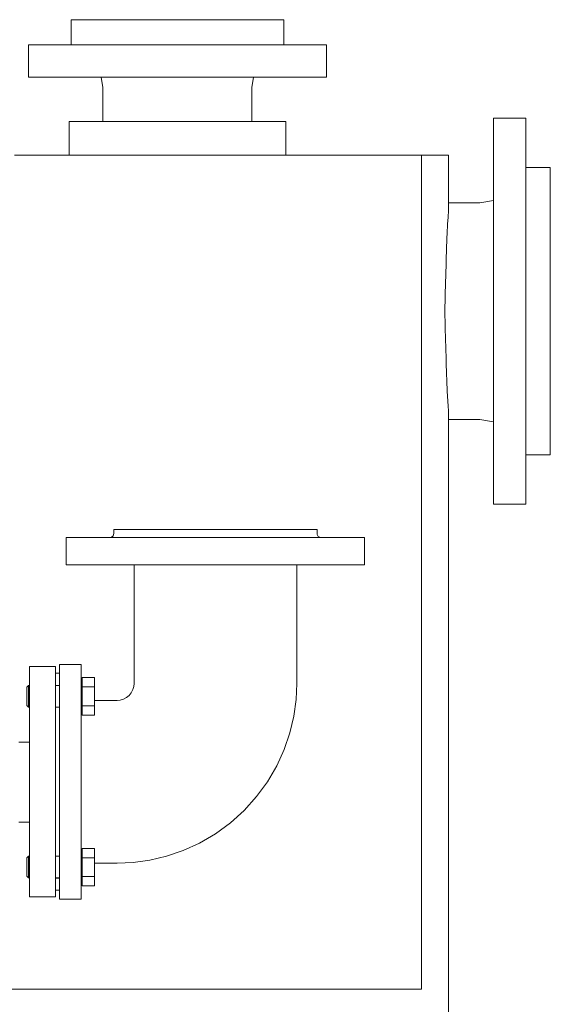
# Model space of a CAD drawing. Header units: millimetres. Extents: x -530 to 575, y -20 to 1095.
# Tile 6 of 6: x 184 to 575, y 369 to 1095. Entities that reach past the tile are written whole.
import ezdxf

# ---------------------------------------------------------------- set-up
doc = ezdxf.new("R2010")
doc.units = ezdxf.units.MM
doc.header["$MEASUREMENT"] = 0
doc.layers.add('MATERIAL 1', color=251, linetype='Continuous', true_color=0x505050)
doc.layers.add('MATERIAL 2', color=5, linetype='Continuous', true_color=0x0000ff)

msp = doc.modelspace()

# ---------------------------------------------------------------- linework, layer by layer
at = {"layer": 'MATERIAL 1', "color": 251, "linetype": 'Continuous', "lineweight": 0, "true_color": 0x505050}
for p, q in [((221.57, 1095.25), (221.88, 1095.25)), ((221.57, 1095.25), (221.57, 1076.75)), ((221.88, 1095.25), (222.88, 1095.25)), ((222.88, 1095.25), (224.59, 1095.25)), ((224.59, 1095.25), (227.07, 1095.25)), ((227.07, 1095.25), (230.33, 1095.25)), ((230.33, 1095.25), (234.35, 1095.25)), ((234.35, 1095.25), (239.11, 1095.25)), ((239.11, 1095.25), (244.54, 1095.25)), ((244.54, 1095.25), (250.56, 1095.25)), ((250.56, 1095.25), (257.08, 1095.25)), ((257.08, 1095.25), (263.98, 1095.25)), ((263.98, 1095.25), (271.13, 1095.25)), ((271.13, 1095.25), (278.42, 1095.25)), ((278.42, 1095.25), (285.73, 1095.25)), ((285.73, 1095.25), (292.95, 1095.25)), ((292.95, 1095.25), (300, 1095.25)), ((300, 1095.25), (307.05, 1095.25)), ((307.05, 1095.25), (314.27, 1095.25)), ((314.27, 1095.25), (321.58, 1095.25)), ((321.58, 1095.25), (328.87, 1095.25)), ((328.87, 1095.25), (336.02, 1095.25)), ((336.02, 1095.25), (342.92, 1095.25)), ((342.92, 1095.25), (349.44, 1095.25)), ((349.44, 1095.25), (355.46, 1095.25)), ((355.46, 1095.25), (360.89, 1095.25)), ((360.89, 1095.25), (365.65, 1095.25)), ((365.65, 1095.25), (369.67, 1095.25)), ((369.67, 1095.25), (372.93, 1095.25)), ((372.93, 1095.25), (375.41, 1095.25)), ((375.41, 1095.25), (377.12, 1095.25)), ((377.12, 1095.25), (378.12, 1095.25)), ((378.12, 1095.25), (378.43, 1095.25)), ((378.43, 1076.75), (378.43, 1095.25)), ((190.09, 1076.75), (190.54, 1076.75)), ((190.09, 1076.75), (190.09, 1052.75)), ((190.54, 1076.75), (191.93, 1076.75)), ((191.93, 1076.75), (194.34, 1076.75)), ((194.34, 1076.75), (197.81, 1076.75)), ((197.81, 1076.75), (202.37, 1076.75)), ((202.37, 1076.75), (208.01, 1076.75)), ((208.01, 1076.75), (214.67, 1076.75)), ((214.67, 1076.75), (222.29, 1076.75)), ((222.29, 1076.75), (230.73, 1076.75)), ((230.73, 1076.75), (239.86, 1076.75)), ((239.86, 1076.75), (249.52, 1076.75)), ((249.52, 1076.75), (259.54, 1076.75)), ((259.54, 1076.75), (269.76, 1076.75)), ((269.76, 1076.75), (280, 1076.75)), ((280, 1076.75), (290.12, 1076.75)), ((290.12, 1076.75), (300, 1076.75)), ((300, 1076.75), (309.88, 1076.75)), ((309.88, 1076.75), (320, 1076.75)), ((320, 1076.75), (330.24, 1076.75)), ((330.24, 1076.75), (340.46, 1076.75)), ((340.46, 1076.75), (350.48, 1076.75)), ((350.48, 1076.75), (360.14, 1076.75)), ((360.14, 1076.75), (369.27, 1076.75)), ((369.27, 1076.75), (377.71, 1076.75)), ((377.71, 1076.75), (385.33, 1076.75)), ((385.33, 1076.75), (391.99, 1076.75)), ((391.99, 1076.75), (397.63, 1076.75)), ((397.63, 1076.75), (402.19, 1076.75)), ((402.19, 1076.75), (405.66, 1076.75)), ((405.66, 1076.75), (408.07, 1076.75)), ((408.07, 1076.75), (409.46, 1076.75)), ((409.46, 1076.75), (409.91, 1076.75)), ((409.91, 1052.75), (409.91, 1076.75)), ((190.09, 1052.75), (190.54, 1052.75)), ((190.54, 1052.75), (191.93, 1052.75)), ((191.93, 1052.75), (194.34, 1052.75)), ((194.34, 1052.75), (197.81, 1052.75)), ((197.81, 1052.75), (202.37, 1052.75)), ((202.37, 1052.75), (208.01, 1052.75)), ((208.01, 1052.75), (214.67, 1052.75)), ((214.67, 1052.75), (222.29, 1052.75)), ((222.29, 1052.75), (230.73, 1052.75)), ((230.73, 1052.75), (239.86, 1052.75)), ((239.86, 1052.75), (249.52, 1052.75)), ((243.81, 1052.75), (245.05, 1045.25)), ((249.52, 1052.75), (259.54, 1052.75)), ((259.54, 1052.75), (269.76, 1052.75)), ((269.76, 1052.75), (280, 1052.75)), ((280, 1052.75), (290.12, 1052.75)), ((290.12, 1052.75), (300, 1052.75)), ((300, 1052.75), (309.88, 1052.75)), ((309.88, 1052.75), (320, 1052.75)), ((320, 1052.75), (330.24, 1052.75)), ((330.24, 1052.75), (340.46, 1052.75)), ((340.46, 1052.75), (350.48, 1052.75)), ((350.48, 1052.75), (360.14, 1052.75)), ((354.95, 1045.25), (356.19, 1052.75)), ((360.14, 1052.75), (369.27, 1052.75)), ((369.27, 1052.75), (377.71, 1052.75)), ((377.71, 1052.75), (385.33, 1052.75)), ((385.33, 1052.75), (391.99, 1052.75)), ((391.99, 1052.75), (397.63, 1052.75)), ((397.63, 1052.75), (402.19, 1052.75)), ((402.19, 1052.75), (405.66, 1052.75)), ((405.66, 1052.75), (408.07, 1052.75)), ((408.07, 1052.75), (409.46, 1052.75)), ((409.46, 1052.75), (409.91, 1052.75)), ((245.05, 1045.25), (245.05, 1020.25)), ((354.95, 1020.25), (354.95, 1045.25)), ((220.07, 1020.25), (220.07, 995.25)), ((220.39, 1020.25), (220.07, 1020.25)), ((221.4, 1020.25), (220.39, 1020.25)), ((223.15, 1020.25), (221.4, 1020.25)), ((225.68, 1020.25), (223.15, 1020.25)), ((229, 1020.25), (225.68, 1020.25)), ((233.1, 1020.25), (229, 1020.25)), ((237.95, 1020.25), (233.1, 1020.25)), ((243.48, 1020.25), (237.95, 1020.25)), ((249.62, 1020.25), (243.48, 1020.25)), ((256.26, 1020.25), (249.62, 1020.25)), ((263.29, 1020.25), (256.26, 1020.25)), ((270.58, 1020.25), (263.29, 1020.25)), ((278.01, 1020.25), (270.58, 1020.25)), ((285.46, 1020.25), (278.01, 1020.25)), ((292.82, 1020.25), (285.46, 1020.25)), ((300, 1020.25), (292.82, 1020.25)), ((307.18, 1020.25), (300, 1020.25)), ((314.54, 1020.25), (307.18, 1020.25)), ((321.99, 1020.25), (314.54, 1020.25)), ((329.42, 1020.25), (321.99, 1020.25)), ((336.71, 1020.25), (329.42, 1020.25)), ((343.74, 1020.25), (336.71, 1020.25)), ((350.38, 1020.25), (343.74, 1020.25)), ((356.52, 1020.25), (350.38, 1020.25)), ((362.05, 1020.25), (356.52, 1020.25)), ((366.9, 1020.25), (362.05, 1020.25)), ((371, 1020.25), (366.9, 1020.25)), ((374.32, 1020.25), (371, 1020.25)), ((376.85, 1020.25), (374.32, 1020.25)), ((378.6, 1020.25), (376.85, 1020.25)), ((379.61, 1020.25), (378.6, 1020.25)), ((379.93, 1020.25), (379.61, 1020.25)), ((379.93, 995.25), (379.93, 1020.25)), ((533, 1022.04), (533, 1022.62)), ((557, 1022.62), (533, 1022.62)), ((533, 1020.24), (533, 1022.04)), ((533, 1017.12), (533, 1020.24)), ((533, 1012.62), (533, 1017.12)), ((557, 1022.04), (557, 1022.62)), ((557, 1020.24), (557, 1022.04)), ((557, 1017.12), (557, 1020.24)), ((557, 1012.62), (557, 1017.12)), ((533, 1006.71), (533, 1012.62)), ((557, 1006.71), (557, 1012.62)), ((533, 999.41), (533, 1006.71)), ((557, 999.41), (557, 1006.71)), ((241.1, 995.25), (179.8, 995.25)), ((220.07, 995.25), (220.39, 995.25)), ((220.39, 995.25), (221.4, 995.25)), ((221.4, 995.25), (223.15, 995.25)), ((223.15, 995.25), (225.68, 995.25)), ((225.68, 995.25), (229, 995.25)), ((229, 995.25), (233.1, 995.25)), ((233.1, 995.25), (237.95, 995.25)), ((237.95, 995.25), (243.48, 995.25)), ((302.77, 995.25), (241.1, 995.25)), ((243.48, 995.25), (249.62, 995.25)), ((249.62, 995.25), (256.26, 995.25)), ((256.26, 995.25), (263.29, 995.25)), ((263.29, 995.25), (270.58, 995.25)), ((270.58, 995.25), (278.01, 995.25)), ((278.01, 995.25), (285.46, 995.25)), ((285.46, 995.25), (292.82, 995.25)), ((292.82, 995.25), (300, 995.25)), ((300, 995.25), (307.18, 995.25)), ((364.58, 995.25), (302.77, 995.25)), ((307.18, 995.25), (314.54, 995.25)), ((314.54, 995.25), (321.99, 995.25)), ((321.99, 995.25), (329.42, 995.25)), ((329.42, 995.25), (336.71, 995.25)), ((336.71, 995.25), (343.74, 995.25)), ((343.74, 995.25), (350.38, 995.25)), ((350.38, 995.25), (356.52, 995.25)), ((356.52, 995.25), (362.05, 995.25)), ((362.05, 995.25), (366.9, 995.25)), ((426.32, 995.25), (364.58, 995.25)), ((366.9, 995.25), (371, 995.25)), ((371, 995.25), (374.32, 995.25)), ((374.32, 995.25), (376.85, 995.25)), ((376.85, 995.25), (378.6, 995.25)), ((378.6, 995.25), (379.61, 995.25)), ((379.61, 995.25), (379.93, 995.25)), ((480, 995.25), (426.32, 995.25)), ((480, 380.25), (480, 995.25)), ((480.7, 995.25), (480, 995.25)), ((491.65, 995.25), (480.7, 995.25)), ((497.98, 995.25), (491.65, 995.25)), ((500, 995.25), (497.98, 995.25)), ((500, 995.25), (500, 954.29)), ((533, 990.78), (533, 999.41)), ((557, 990.78), (557, 999.41)), ((533, 980.92), (533, 990.78)), ((557, 980.92), (557, 990.78)), ((533, 969.98), (533, 980.92)), ((575, 986.15), (557, 986.15)), ((557, 969.98), (557, 980.92)), ((575, 985.72), (575, 986.15)), ((575, 984.38), (575, 985.72)), ((575, 982.06), (575, 984.38)), ((575, 978.72), (575, 982.06)), ((575, 974.32), (575, 978.72)), ((575, 968.89), (575, 974.32)), ((533, 958.15), (533, 969.98)), ((557, 958.15), (557, 969.98)), ((575, 962.47), (575, 968.89)), ((523, 960.17), (500, 960.17)), ((533, 961.94), (523, 960.17)), ((575, 955.13), (575, 962.47)), ((533, 945.64), (533, 958.15)), ((557, 945.64), (557, 958.15)), ((575, 947), (575, 955.13)), ((533, 932.65), (533, 945.64)), ((557, 932.65), (557, 945.64)), ((575, 938.2), (575, 947)), ((575, 928.89), (575, 938.2)), ((533, 919.42), (533, 932.65)), ((557, 919.42), (557, 932.65)), ((575, 919.23), (575, 928.89)), ((533, 906.15), (533, 919.42)), ((557, 906.15), (557, 919.42)), ((575, 909.39), (575, 919.23)), ((575, 899.52), (575, 909.39)), ((533, 893.04), (533, 906.15)), ((557, 893.04), (557, 906.15)), ((575, 889.76), (575, 899.52)), ((533, 880.25), (533, 893.04)), ((557, 880.25), (557, 893.04)), ((575, 880.25), (575, 889.76)), ((533, 867.45), (533, 880.25)), ((557, 867.45), (557, 880.25)), ((575, 870.73), (575, 880.25)), ((533, 854.34), (533, 867.45)), ((557, 854.34), (557, 867.45)), ((575, 860.98), (575, 870.73)), ((575, 851.11), (575, 860.98)), ((533, 841.07), (533, 854.34)), ((557, 841.07), (557, 854.34)), ((575, 841.26), (575, 851.11)), ((533, 827.84), (533, 841.07)), ((557, 827.84), (557, 841.07)), ((575, 831.61), (575, 841.26)), ((533, 814.86), (533, 827.84)), ((557, 814.86), (557, 827.84)), ((575, 822.3), (575, 831.61)), ((575, 813.5), (575, 822.3)), ((533, 802.34), (533, 814.86)), ((557, 802.34), (557, 814.86)), ((575, 805.36), (575, 813.5)), ((500, 806.2), (500, 380.25)), ((500, 800.32), (523, 800.32)), ((523, 800.32), (533, 798.56)), ((533, 790.51), (533, 802.34)), ((557, 790.51), (557, 802.34)), ((575, 798.03), (575, 805.36)), ((575, 791.61), (575, 798.03)), ((575, 786.17), (575, 791.61)), ((533, 779.58), (533, 790.51)), ((557, 779.58), (557, 790.51)), ((575, 781.78), (575, 786.17)), ((533, 769.72), (533, 779.58)), ((557, 769.72), (557, 779.58)), ((575, 778.43), (575, 781.78)), ((575, 776.11), (575, 778.43)), ((557, 774.34), (575, 774.34)), ((575, 774.77), (575, 776.11)), ((575, 774.34), (575, 774.77)), ((533, 761.08), (533, 769.72)), ((557, 761.08), (557, 769.72)), ((533, 753.78), (533, 761.08)), ((557, 753.78), (557, 761.08)), ((533, 747.87), (533, 753.78)), ((557, 747.87), (557, 753.78)), ((533, 743.37), (533, 747.87)), ((533, 740.25), (533, 743.37)), ((557, 743.37), (557, 747.87)), ((557, 740.25), (557, 743.37)), ((533, 738.45), (533, 740.25)), ((533, 737.88), (533, 738.45)), ((533, 737.88), (557, 737.88)), ((557, 738.45), (557, 740.25)), ((557, 737.88), (557, 738.45)), ((253.34, 719.25), (253, 719.25)), ((253, 719.25), (253, 716.25)), ((254.37, 719.25), (253.34, 719.25)), ((256.14, 719.25), (254.37, 719.25)), ((258.63, 719.25), (256.14, 719.25)), ((261.83, 719.25), (258.63, 719.25)), ((265.7, 719.25), (261.83, 719.25)), ((270.19, 719.25), (265.7, 719.25)), ((275.21, 719.25), (270.19, 719.25)), ((280.67, 719.25), (275.21, 719.25)), ((286.48, 719.25), (280.67, 719.25)), ((292.56, 719.25), (286.48, 719.25)), ((299.03, 719.25), (292.56, 719.25)), ((305.89, 719.25), (299.03, 719.25)), ((313.08, 719.25), (305.89, 719.25)), ((320.48, 719.25), (313.08, 719.25)), ((328, 719.25), (320.48, 719.25)), ((335.52, 719.25), (328, 719.25)), ((342.92, 719.25), (335.52, 719.25)), ((350.11, 719.25), (342.92, 719.25)), ((356.97, 719.25), (350.11, 719.25)), ((363.44, 719.25), (356.97, 719.25)), ((369.52, 719.25), (363.44, 719.25)), ((375.33, 719.25), (369.52, 719.25)), ((380.79, 719.25), (375.33, 719.25)), ((385.81, 719.25), (380.79, 719.25)), ((390.3, 719.25), (385.81, 719.25)), ((394.17, 719.25), (390.3, 719.25)), ((397.37, 719.25), (394.17, 719.25)), ((399.86, 719.25), (397.37, 719.25)), ((401.63, 719.25), (399.86, 719.25)), ((402.66, 719.25), (401.63, 719.25)), ((403, 719.25), (402.66, 719.25)), ((403, 716.25), (403, 719.25)), ((218, 693.25), (218, 713.25)), ((218.44, 713.25), (218, 713.25)), ((219.84, 713.25), (218.44, 713.25)), ((222.25, 713.25), (219.84, 713.25)), ((225.72, 713.25), (222.25, 713.25)), ((230.29, 713.25), (225.72, 713.25)), ((235.93, 713.25), (230.29, 713.25)), ((242.6, 713.25), (235.93, 713.25)), ((250.22, 713.25), (242.6, 713.25)), ((250.55, 713.3), (250, 713.25)), ((258.67, 713.25), (250.22, 713.25)), ((251.1, 713.46), (250.55, 713.3)), ((251.64, 713.74), (251.1, 713.46)), ((252.12, 714.13), (251.64, 713.74)), ((252.51, 714.61), (252.12, 714.13)), ((252.79, 715.14), (252.51, 714.61)), ((252.95, 715.7), (252.79, 715.14)), ((253, 716.25), (252.95, 715.7)), ((267.81, 713.25), (258.67, 713.25)), ((277.48, 713.25), (267.81, 713.25)), ((287.51, 713.25), (277.48, 713.25)), ((297.73, 713.25), (287.51, 713.25)), ((307.98, 713.25), (297.73, 713.25)), ((318.12, 713.25), (307.98, 713.25)), ((328, 713.25), (318.12, 713.25)), ((337.88, 713.25), (328, 713.25)), ((348.02, 713.25), (337.88, 713.25)), ((358.27, 713.25), (348.02, 713.25)), ((368.49, 713.25), (358.27, 713.25)), ((378.52, 713.25), (368.49, 713.25)), ((388.19, 713.25), (378.52, 713.25)), ((397.33, 713.25), (388.19, 713.25)), ((405.78, 713.25), (397.33, 713.25)), ((403.05, 715.7), (403, 716.25)), ((403.21, 715.14), (403.05, 715.7)), ((403.49, 714.61), (403.21, 715.14)), ((403.88, 714.13), (403.49, 714.61)), ((404.36, 713.74), (403.88, 714.13)), ((404.9, 713.46), (404.36, 713.74)), ((405.45, 713.3), (404.9, 713.46)), ((406, 713.25), (405.45, 713.3)), ((413.4, 713.25), (405.78, 713.25)), ((420.07, 713.25), (413.4, 713.25)), ((425.71, 713.25), (420.07, 713.25)), ((430.28, 713.25), (425.71, 713.25)), ((433.75, 713.25), (430.28, 713.25)), ((436.16, 713.25), (433.75, 713.25)), ((437.56, 713.25), (436.16, 713.25)), ((438, 713.25), (437.56, 713.25)), ((438, 713.25), (438, 693.25)), ((218, 693.25), (218.44, 693.25)), ((218.44, 693.25), (219.84, 693.25)), ((219.84, 693.25), (222.25, 693.25)), ((222.25, 693.25), (225.72, 693.25)), ((225.72, 693.25), (230.29, 693.25)), ((230.29, 693.25), (235.93, 693.25)), ((235.93, 693.25), (242.6, 693.25)), ((242.6, 693.25), (250.22, 693.25)), ((250.22, 693.25), (258.67, 693.25)), ((258.67, 693.25), (267.81, 693.25)), ((267.81, 693.25), (277.48, 693.25)), ((268, 605.76), (268, 693.25)), ((277.48, 693.25), (287.51, 693.25)), ((287.51, 693.25), (297.73, 693.25)), ((297.73, 693.25), (307.98, 693.25)), ((307.98, 693.25), (318.12, 693.25)), ((318.12, 693.25), (328, 693.25)), ((328, 693.25), (337.88, 693.25)), ((337.88, 693.25), (348.02, 693.25)), ((348.02, 693.25), (358.27, 693.25)), ((358.27, 693.25), (368.49, 693.25)), ((368.49, 693.25), (378.52, 693.25)), ((378.52, 693.25), (388.19, 693.25)), ((388, 693.25), (388, 605.76)), ((388.19, 693.25), (397.33, 693.25)), ((397.33, 693.25), (405.78, 693.25)), ((405.78, 693.25), (413.4, 693.25)), ((413.4, 693.25), (420.07, 693.25)), ((420.07, 693.25), (425.71, 693.25)), ((425.71, 693.25), (430.28, 693.25)), ((430.28, 693.25), (433.75, 693.25)), ((433.75, 693.25), (436.16, 693.25)), ((436.16, 693.25), (437.56, 693.25)), ((437.56, 693.25), (438, 693.25)), ((229, 619.75), (213, 619.75)), ((213, 619.75), (213, 619.55)), ((213, 619.55), (213, 618.9)), ((213, 618.9), (213, 617.79)), ((213, 617.79), (213, 616.23)), ((229, 619.55), (229, 619.75)), ((229, 618.9), (229, 619.55)), ((229, 617.79), (229, 618.9)), ((229, 616.23), (229, 617.79)), ((210, 613.25), (213, 613.25)), ((213, 616.23), (213, 614.31)), ((213, 614.31), (213, 612.16)), ((213, 612.16), (213, 609.93)), ((229, 614.31), (229, 616.23)), ((229, 612.16), (229, 614.31)), ((229, 609.93), (229, 612.16)), ((238.89, 610.1), (229.8, 610.1)), ((229.8, 610.1), (229.8, 603.18)), ((238.89, 603.18), (238.89, 610.1)), ((210, 604.31), (213, 604.31)), ((210.05, 604.25), (210, 604.31)), ((212.95, 604.25), (213, 604.31)), ((213, 609.93), (213, 607.75)), ((213, 607.75), (213, 458.75)), ((229, 607.75), (229, 609.93)), ((229, 458.75), (229, 607.75)), ((229.8, 603.18), (238.89, 603.18)), ((229.8, 603.18), (229.8, 589.32)), ((238.89, 589.32), (238.89, 603.18)), ((267.12, 601.15), (267.79, 603.48)), ((267.79, 603.48), (268, 605.76)), ((388, 605.76), (387.46, 593.85)), ((262.34, 595.29), (264.34, 596.91)), ((264.34, 596.91), (265.96, 598.91)), ((265.96, 598.91), (267.12, 601.15)), ((238.89, 589.32), (229.8, 589.32)), ((229.8, 589.32), (229.8, 582.39)), ((238.89, 593.25), (255.49, 593.25)), ((238.89, 582.39), (238.89, 589.32)), ((255.49, 593.25), (257.77, 593.46)), ((257.77, 593.46), (260.1, 594.13)), ((260.1, 594.13), (262.34, 595.29)), ((387.46, 593.85), (385.79, 581.64)), ((238.89, 582.39), (229.8, 582.39)), ((385.79, 581.64), (382.88, 569.29)), ((382.88, 569.29), (378.7, 556.98)), ((378.7, 556.98), (373.2, 544.9)), ((373.2, 544.9), (366.4, 533.25)), ((366.4, 533.25), (358.36, 522.24)), ((358.36, 522.24), (349.19, 512.06)), ((349.19, 512.06), (339.01, 502.88)), ((339.01, 502.88), (328, 494.85)), ((328, 494.85), (316.35, 488.05)), ((316.35, 488.05), (304.27, 482.55)), ((238.89, 484.1), (229.8, 484.1)), ((229.8, 484.1), (229.8, 477.18)), ((238.89, 477.18), (238.89, 484.1)), ((304.27, 482.55), (291.95, 478.36)), ((229.8, 477.18), (238.89, 477.18)), ((229.8, 477.18), (229.8, 463.32)), ((238.89, 463.32), (238.89, 477.18)), ((255.49, 473.25), (238.89, 473.25)), ((267.4, 473.78), (255.49, 473.25)), ((279.6, 475.46), (267.4, 473.78)), ((291.95, 478.36), (279.6, 475.46)), ((210, 462.18), (210.05, 462.25)), ((210, 462.18), (213, 462.18)), ((213, 458.75), (213, 456.56)), ((229, 456.56), (229, 458.75)), ((238.89, 463.32), (229.8, 463.32)), ((229.8, 463.32), (229.8, 456.39)), ((238.89, 456.39), (238.89, 463.32)), ((210, 453.25), (213, 453.25)), ((213, 456.56), (213, 454.33)), ((213, 454.33), (213, 452.18)), ((213, 453.25), (213, 453.25)), ((213, 452.18), (213, 450.26)), ((213, 450.26), (213, 448.7)), ((229, 454.33), (229, 456.56)), ((229, 452.18), (229, 454.33)), ((229, 450.26), (229, 452.18)), ((229, 448.7), (229, 450.26)), ((238.89, 456.39), (229.8, 456.39)), ((213, 448.7), (213, 447.59)), ((213, 447.59), (213, 446.95)), ((213, 446.95), (213, 446.75)), ((229, 446.75), (213, 446.75)), ((229, 447.59), (229, 448.7)), ((229, 446.95), (229, 447.59)), ((229, 446.75), (229, 446.95)), ((184.05, 380.25), (137.58, 380.25)), ((229.65, 380.25), (184.05, 380.25)), ((273.6, 380.25), (229.65, 380.25)), ((315.15, 380.25), (273.6, 380.25)), ((353.55, 380.25), (315.15, 380.25)), ((388.18, 380.25), (353.55, 380.25)), ((418.5, 380.25), (388.18, 380.25)), ((444.14, 380.25), (418.5, 380.25)), ((464.89, 380.25), (444.14, 380.25)), ((480, 380.25), (464.89, 380.25)), ((500, 380.25), (500, -19.75))]:
    msp.add_line(p, q, dxfattribs=at)
at = {"layer": 'MATERIAL 1', "color": 251, "linetype": 'Continuous', "lineweight": 0, "true_color": 0x505050, "flags": 128}
msp.add_lwpolyline([(500, 806.2), (500, 806.2), (499.84, 807.8), (499.7, 809.25), (499.56, 811.06), (499.4, 813.11), (499.38, 813.35), (499.3, 814.64), (499.16, 816.81), (499.08, 818.2), (498.96, 820.71), (498.88, 822.18), (498.81, 823.73), (498.69, 826.55), (498.56, 829.87), (498.44, 833.43), (498.34, 836.51), (498.25, 839.79), (498.15, 843.54), (498.08, 847.4), (498, 850.83), (497.98, 852.67), (497.88, 854.73), (497.72, 858.25), (497.6, 861.82), (497.48, 865.7), (497.41, 869.26), (497.34, 873.07), (497.32, 876.55), (497.29, 880.25), (497.31, 883.73), (497.34, 887.43), (497.41, 891.24), (497.48, 894.79), (497.59, 898.36), (497.72, 902.24), (497.88, 905.76), (497.98, 907.83), (498.01, 909.67), (498.08, 913.1), (498.15, 916.96), (498.24, 920.24), (498.34, 923.98), (498.4, 925.79), (498.5, 928.87), (498.56, 930.63), (498.62, 932.32), (498.74, 935.14), (498.81, 936.76), (498.96, 939.79), (499.08, 942.3), (499.22, 944.47), (499.38, 947.15), (499.56, 949.43), (499.7, 951.25), (499.86, 952.88), (499.88, 953.12), (500, 954.29), (500, 954.29)], dxfattribs=at)
at = {"layer": 'MATERIAL 2', "color": 5, "linetype": 'Continuous', "lineweight": 0, "true_color": 0x0000ff}
for p, q in [((210, 618.21), (191, 618.21)), ((191, 618.21), (191, 617.97)), ((191, 617.97), (191, 617.22)), ((210, 617.97), (210, 618.21)), ((210, 617.22), (210, 617.97)), ((191, 617.22), (191, 615.93)), ((191, 615.93), (191, 614.12)), ((191, 614.12), (191, 611.89)), ((191, 611.89), (191, 609.39)), ((210, 615.93), (210, 617.22)), ((210, 614.12), (210, 615.93)), ((210, 611.89), (210, 614.12)), ((210, 609.39), (210, 611.89)), ((190.23, 604.25), (188.99, 603.01)), ((188.99, 602.99), (188.99, 603.01)), ((188.99, 602.9), (188.99, 602.99)), ((188.99, 602.75), (188.99, 602.9)), ((188.99, 602.54), (188.99, 602.75)), ((190.23, 604.22), (190.23, 604.25)), ((191, 604.25), (190.23, 604.25)), ((190.23, 604.11), (190.23, 604.22)), ((190.23, 603.94), (190.23, 604.11)), ((190.23, 603.69), (190.23, 603.94)), ((190.23, 603.35), (190.23, 603.69)), ((190.23, 602.94), (190.23, 603.35)), ((190.23, 602.46), (190.23, 602.94)), ((191, 609.39), (191, 606.79)), ((191, 606.79), (191, 604.25)), ((191, 604.25), (191, 462.25)), ((210, 606.79), (210, 609.39)), ((210, 604.25), (210, 606.79)), ((210, 462.25), (210, 604.25)), ((213, 604.25), (210, 604.25)), ((229.8, 607.25), (229, 607.25)), ((188.99, 602.26), (188.99, 602.54)), ((188.99, 601.91), (188.99, 602.26)), ((188.99, 601.03), (188.99, 601.91)), ((188.99, 600.51), (188.99, 601.03)), ((188.99, 599.95), (188.99, 600.51)), ((188.99, 598.74), (188.99, 599.95)), ((188.99, 598.11), (188.99, 598.74)), ((188.99, 597.48), (188.99, 598.11)), ((188.99, 596.86), (188.99, 597.48)), ((188.99, 596.25), (188.99, 596.86)), ((188.99, 595.64), (188.99, 596.25)), ((188.99, 595.02), (188.99, 595.64)), ((190.23, 601.9), (190.23, 602.46)), ((190.23, 601.29), (190.23, 601.9)), ((190.23, 600.63), (190.23, 601.29)), ((190.23, 599.92), (190.23, 600.63)), ((190.23, 599.19), (190.23, 599.92)), ((190.23, 598.45), (190.23, 599.19)), ((190.23, 597.7), (190.23, 598.45)), ((190.23, 596.97), (190.23, 597.7)), ((190.23, 596.25), (190.23, 596.97)), ((190.23, 595.53), (190.23, 596.25)), ((190.23, 594.79), (190.23, 595.53)), ((188.99, 594.39), (188.99, 595.02)), ((188.99, 593.76), (188.99, 594.39)), ((188.99, 593.14), (188.99, 593.76)), ((188.99, 592.55), (188.99, 593.14)), ((188.99, 591.46), (188.99, 592.55)), ((188.99, 591), (188.99, 591.46)), ((188.99, 590.59), (188.99, 591)), ((188.99, 589.96), (188.99, 590.59)), ((188.99, 589.74), (188.99, 589.96)), ((188.99, 589.6), (188.99, 589.74)), ((188.99, 589.51), (188.99, 589.6)), ((188.99, 589.48), (188.99, 589.51)), ((188.99, 589.48), (190.23, 588.25)), ((190.23, 594.05), (190.23, 594.79)), ((190.23, 593.3), (190.23, 594.05)), ((190.23, 592.57), (190.23, 593.3)), ((190.23, 591.87), (190.23, 592.57)), ((190.23, 591.21), (190.23, 591.87)), ((190.23, 590.59), (190.23, 591.21)), ((190.23, 590.04), (190.23, 590.59)), ((190.23, 589.55), (190.23, 590.04)), ((190.23, 589.14), (190.23, 589.55)), ((190.23, 588.81), (190.23, 589.14)), ((190.23, 588.56), (190.23, 588.81)), ((190.23, 588.38), (190.23, 588.56)), ((190.23, 588.28), (190.23, 588.38)), ((190.23, 588.25), (190.23, 588.28)), ((190.23, 588.25), (191, 588.25)), ((210, 588.25), (213, 588.25)), ((229, 585.25), (229.8, 585.25)), ((184.49, 562.32), (183.05, 562.32)), ((185.98, 562.32), (184.49, 562.32)), ((187.4, 562.32), (185.98, 562.32)), ((188.67, 562.32), (187.4, 562.32)), ((189.7, 562.32), (188.67, 562.32)), ((190.44, 562.32), (189.7, 562.32)), ((190.87, 562.32), (190.44, 562.32)), ((190.88, 562.32), (190.87, 562.32)), ((190.87, 562.32), (190.87, 562.32)), ((190.89, 562.32), (190.88, 562.32)), ((190.88, 562.32), (190.88, 562.32)), ((190.88, 562.32), (190.88, 562.32)), ((190.9, 562.32), (190.89, 562.32)), ((190.89, 562.32), (190.89, 562.32)), ((190.89, 562.32), (190.89, 562.32)), ((190.9, 562.32), (190.9, 562.32)), ((190.9, 562.32), (190.9, 562.32)), ((191, 562.32), (190.9, 562.32)), ((183.05, 503.4), (184.49, 503.4)), ((184.49, 503.4), (185.98, 503.4)), ((185.98, 503.4), (187.4, 503.4)), ((187.4, 503.4), (188.67, 503.4)), ((188.67, 503.4), (189.7, 503.4)), ((189.7, 503.4), (190.44, 503.4)), ((190.44, 503.4), (190.87, 503.4)), ((190.87, 503.4), (190.88, 503.4)), ((190.87, 503.4), (190.87, 503.4)), ((190.88, 503.4), (190.89, 503.4)), ((190.88, 503.4), (190.88, 503.4)), ((190.88, 503.4), (190.88, 503.4)), ((190.89, 503.4), (190.9, 503.4)), ((190.89, 503.4), (190.89, 503.4)), ((190.89, 503.4), (190.89, 503.4)), ((190.9, 503.4), (191, 503.4)), ((190.9, 503.4), (190.9, 503.4)), ((190.9, 503.4), (190.9, 503.4)), ((229.8, 481.25), (229, 481.25)), ((190.23, 478.25), (188.99, 477.01)), ((188.99, 476.99), (188.99, 477.01)), ((188.99, 476.9), (188.99, 476.99)), ((188.99, 476.75), (188.99, 476.9)), ((188.99, 476.54), (188.99, 476.75)), ((188.99, 476.26), (188.99, 476.54)), ((188.99, 475.91), (188.99, 476.26)), ((188.99, 475.03), (188.99, 475.91)), ((188.99, 474.51), (188.99, 475.03)), ((188.99, 473.95), (188.99, 474.51)), ((188.99, 472.74), (188.99, 473.95)), ((188.99, 472.11), (188.99, 472.74)), ((188.99, 471.48), (188.99, 472.11)), ((190.23, 478.22), (190.23, 478.25)), ((191, 478.25), (190.23, 478.25)), ((190.23, 478.11), (190.23, 478.22)), ((190.23, 477.94), (190.23, 478.11)), ((190.23, 477.69), (190.23, 477.94)), ((190.23, 477.35), (190.23, 477.69)), ((190.23, 476.94), (190.23, 477.35)), ((190.23, 476.46), (190.23, 476.94)), ((190.23, 475.9), (190.23, 476.46)), ((190.23, 475.29), (190.23, 475.9)), ((190.23, 474.63), (190.23, 475.29)), ((190.23, 473.92), (190.23, 474.63)), ((190.23, 473.19), (190.23, 473.92)), ((190.23, 472.45), (190.23, 473.19)), ((190.23, 471.7), (190.23, 472.45)), ((213, 478.25), (210, 478.25)), ((188.99, 470.86), (188.99, 471.48)), ((188.99, 470.25), (188.99, 470.86)), ((188.99, 469.64), (188.99, 470.25)), ((188.99, 469.02), (188.99, 469.64)), ((188.99, 468.39), (188.99, 469.02)), ((188.99, 467.76), (188.99, 468.39)), ((188.99, 467.14), (188.99, 467.76)), ((188.99, 466.55), (188.99, 467.14)), ((188.99, 465.46), (188.99, 466.55)), ((188.99, 465), (188.99, 465.46)), ((188.99, 464.59), (188.99, 465)), ((190.23, 470.97), (190.23, 471.7)), ((190.23, 470.25), (190.23, 470.97)), ((190.23, 469.53), (190.23, 470.25)), ((190.23, 468.79), (190.23, 469.53)), ((190.23, 468.05), (190.23, 468.79)), ((190.23, 467.3), (190.23, 468.05)), ((190.23, 466.57), (190.23, 467.3)), ((190.23, 465.87), (190.23, 466.57)), ((190.23, 465.21), (190.23, 465.87)), ((190.23, 464.59), (190.23, 465.21)), ((188.99, 463.96), (188.99, 464.59)), ((188.99, 463.74), (188.99, 463.96)), ((188.99, 463.6), (188.99, 463.74)), ((188.99, 463.51), (188.99, 463.6)), ((188.99, 463.48), (188.99, 463.51)), ((188.99, 463.48), (190.23, 462.25)), ((190.23, 464.04), (190.23, 464.59)), ((190.23, 463.55), (190.23, 464.04)), ((190.23, 463.14), (190.23, 463.55)), ((190.23, 462.81), (190.23, 463.14)), ((190.23, 462.56), (190.23, 462.81)), ((190.23, 462.38), (190.23, 462.56)), ((190.23, 462.28), (190.23, 462.38)), ((190.23, 462.25), (190.23, 462.28)), ((190.23, 462.25), (191, 462.25)), ((191, 462.25), (191, 459.7)), ((191, 459.7), (191, 457.09)), ((210, 459.7), (210, 462.25)), ((210, 462.25), (213, 462.25)), ((210, 457.09), (210, 459.7)), ((229, 459.25), (229.8, 459.25)), ((191, 457.09), (191, 454.59)), ((191, 454.59), (191, 452.35)), ((191, 452.35), (191, 450.53)), ((191, 450.53), (191, 449.23)), ((210, 454.59), (210, 457.09)), ((210, 452.35), (210, 454.59)), ((210, 450.53), (210, 452.35)), ((210, 449.23), (210, 450.53)), ((191, 449.23), (191, 448.48)), ((191, 448.48), (191, 448.25)), ((210, 448.25), (191, 448.25)), ((210, 448.48), (210, 449.23)), ((210, 448.25), (210, 448.48))]:
    msp.add_line(p, q, dxfattribs=at)

doc.saveas('drawing.dxf')
